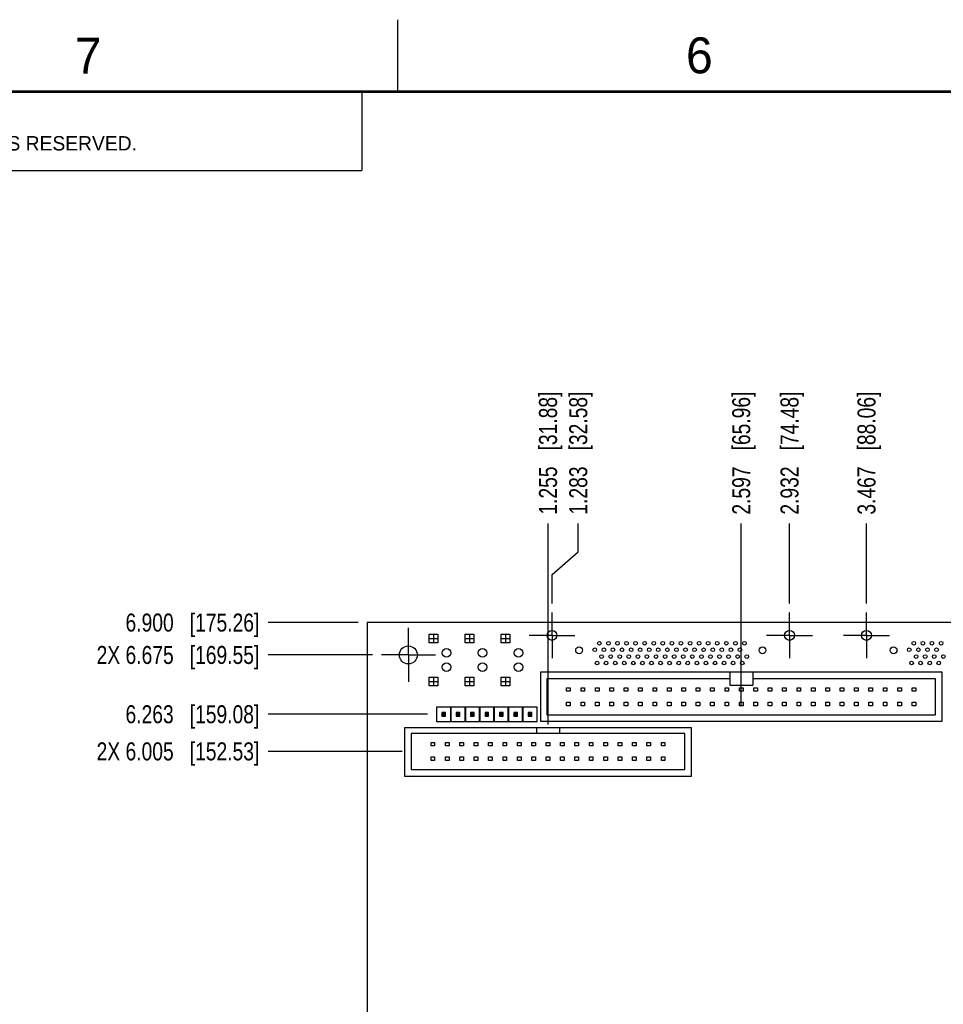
# Model space of a CAD drawing. Header units: inches. Extents: x 0 to 34, y 0 to 22.
# Tile 7 of 20: x 5.9 to 12.3, y 15.2 to 22. Entities that reach past the tile are written whole.
import ezdxf

# ---------------------------------------------------------------- set-up
doc = ezdxf.new("R2010")
doc.units = ezdxf.units.IN
doc.header["$LTSCALE"] = 1.87
doc.header["$MEASUREMENT"] = 0
doc.linetypes.add('CENTER', pattern=[0.6, 0.375, -0.075, 0.075, -0.075])
doc.layers.get('0').update_dxf_attribs({"linetype": 'CONTINUOUS'})
for name, color, linetype in [('02___PRT_ALL_AXES', 7, 'CONTINUOUS'), ('03___PRT_ALL_CURVES', 7, 'CONTINUOUS'), ('DIMENSIONS', 7, 'CONTINUOUS')]:
    doc.layers.add(name, color=color, linetype=linetype)
doc.styles.get("Standard").update_dxf_attribs({"font": 'txt', "width": 0.8})
doc.styles.add('TEXTSTYLE_2', font='txt')
doc.dimstyles.new('DIMSTYLE_2', dxfattribs={"dimtxt": 0.125, "dimasz": 0.18, "dimexe": 0.18, "dimexo": 0.0625, "dimgap": 0.09, "dimtad": 0, "dimtih": 1, "dimtoh": 1, "dimdec": 3, "dimzin": 4, "dimdsep": 46, "dimtxsty": 'STANDARD', "dimblk": '_FILLED', "dimblk1": '_FILLED', "dimblk2": '_FILLED', "dimcen": 0.09, "dimadec": 0, "dimazin": 0, "dimtp": 0.001, "dimtm": 0.001, "dimtfac": 1, "dimtdec": 3, "dimtofl": 0, "dimtmove": 0, "dimatfit": 3, "dimldrblk": '_FILLED', "dimfxl": 1, "dimtolj": 1, "dimtzin": 4, "dimarcsym": 0})

# ---------------------------------------------------------------- blocks, each defined once
blk = doc.blocks.new('*D22')
at = {"layer": 'DIMENSIONS', "color": 2, "linetype": 'CONTINUOUS'}
blk.add_line((8.5304, 16.9159), (7.6004, 16.9159), dxfattribs=at)
at = {"layer": 'DIMENSIONS', "color": 2, "linetype": 'CONTINUOUS', "insert": (7.5379, 16.9784), "char_height": 0.125, "width": 1.725, "attachment_point": 3, "line_spacing_factor": 0.9}
blk.add_mtext('2X 6.005{\\Ftxt.shx;\\W1.000000;\\H0.125000; }[152.53]', dxfattribs=at)
blk = doc.blocks.new('_FILLED')
at = {"color": 0, "linetype": 'BYBLOCK'}
blk.add_solid([(0, 0), (-1, 0.174), (-1, -0.174)], dxfattribs=at)
blk = doc.blocks.new('*D23')
at = {"layer": 'DIMENSIONS', "color": 2, "linetype": 'CONTINUOUS'}
blk.add_line((8.7064, 17.1739), (7.6004, 17.1739), dxfattribs=at)
at = {"layer": 'DIMENSIONS', "color": 2, "linetype": 'CONTINUOUS', "insert": (7.5379, 17.2364), "char_height": 0.125, "width": 1.425, "attachment_point": 3, "line_spacing_factor": 0.9}
blk.add_mtext('6.263{\\Ftxt.shx;\\W1.000000;\\H0.125000; }[159.08]', dxfattribs=at)
blk = doc.blocks.new('*D24')
at = {"layer": 'DIMENSIONS', "color": 2, "linetype": 'CONTINUOUS'}
blk.add_line((14.4052, 17.2959), (15.3754, 17.2959), dxfattribs=at)
at = {"layer": 'DIMENSIONS', "color": 2, "linetype": 'CONTINUOUS', "insert": (15.4379, 17.3584), "char_height": 0.125, "width": 1.725, "attachment_point": 1, "line_spacing_factor": 0.9}
blk.add_mtext('2X 6.385{\\Ftxt.shx;\\W1.000000;\\H0.125000; }[162.18]', dxfattribs=at)
blk = doc.blocks.new('*D25')
at = {"layer": 'DIMENSIONS', "color": 2, "linetype": 'CONTINUOUS'}
blk.add_line((8.3229, 17.5859), (7.6004, 17.5859), dxfattribs=at)
at = {"layer": 'DIMENSIONS', "color": 2, "linetype": 'CONTINUOUS', "insert": (7.5379, 17.6484), "char_height": 0.125, "width": 1.725, "attachment_point": 3, "line_spacing_factor": 0.9}
blk.add_mtext('2X 6.675{\\Ftxt.shx;\\W1.000000;\\H0.125000; }[169.55]', dxfattribs=at)
blk = doc.blocks.new('*D26')
at = {"layer": 'DIMENSIONS', "color": 2, "linetype": 'CONTINUOUS'}
blk.add_line((13.684, 17.7219), (15.3754, 17.7219), dxfattribs=at)
at = {"layer": 'DIMENSIONS', "color": 2, "linetype": 'CONTINUOUS', "insert": (15.4379, 17.7844), "char_height": 0.125, "width": 1.425, "attachment_point": 1, "line_spacing_factor": 0.9}
blk.add_mtext('4X 6.811{\\Ftxt.shx;\\W1.000000;\\H0.125000; }[173]', dxfattribs=at)
blk = doc.blocks.new('*D27')
at = {"layer": 'DIMENSIONS', "color": 2, "linetype": 'CONTINUOUS'}
blk.add_line((8.2254, 17.8109), (7.6004, 17.8109), dxfattribs=at)
at = {"layer": 'DIMENSIONS', "color": 2, "linetype": 'CONTINUOUS', "insert": (7.5379, 17.8734), "char_height": 0.125, "width": 1.425, "attachment_point": 3, "line_spacing_factor": 0.9}
blk.add_mtext('6.900{\\Ftxt.shx;\\W1.000000;\\H0.125000; }[175.26]', dxfattribs=at)
blk = doc.blocks.new('*D41')
at = {"layer": 'DIMENSIONS', "color": 2, "linetype": 'CONTINUOUS'}
for p, q in [((13.5243, 18.2931), (13.5243, 18.4984)), ((13.4046, 18.1639), (13.5243, 18.2931)), ((13.4046, 17.9439), (13.4046, 18.1639))]:
    blk.add_line(p, q, dxfattribs=at)
at = {"layer": 'DIMENSIONS', "color": 2, "linetype": 'CONTINUOUS', "insert": (13.4618, 18.5609), "char_height": 0.125, "width": 1.425, "attachment_point": 1, "rotation": 90, "line_spacing_factor": 0.9}
blk.add_mtext('5.117{\\Ftxt.shx;\\W1.000000;\\H0.125000; }[129.96]', dxfattribs=at)
blk = doc.blocks.new('*D42')
at = {"layer": 'DIMENSIONS', "color": 2, "linetype": 'CONTINUOUS'}
blk.add_line((11.755, 17.9439), (11.755, 18.4984), dxfattribs=at)
at = {"layer": 'DIMENSIONS', "color": 2, "linetype": 'CONTINUOUS', "insert": (11.6925, 18.5609), "char_height": 0.125, "width": 1.325, "attachment_point": 1, "rotation": 90, "line_spacing_factor": 0.9}
blk.add_mtext('3.467{\\Ftxt.shx;\\W1.000000;\\H0.125000; }[88.06]', dxfattribs=at)
blk = doc.blocks.new('*D43')
at = {"layer": 'DIMENSIONS', "color": 2, "linetype": 'CONTINUOUS'}
blk.add_line((11.2204, 17.9439), (11.2204, 18.4984), dxfattribs=at)
at = {"layer": 'DIMENSIONS', "color": 2, "linetype": 'CONTINUOUS', "insert": (11.1579, 18.5609), "char_height": 0.125, "width": 1.325, "attachment_point": 1, "rotation": 90, "line_spacing_factor": 0.9}
blk.add_mtext('2.932{\\Ftxt.shx;\\W1.000000;\\H0.125000; }[74.48]', dxfattribs=at)
blk = doc.blocks.new('*D44')
at = {"layer": 'DIMENSIONS', "color": 2, "linetype": 'CONTINUOUS'}
blk.add_line((13.3259, 17.1034), (13.3259, 18.4984), dxfattribs=at)
at = {"layer": 'DIMENSIONS', "color": 2, "linetype": 'CONTINUOUS', "insert": (13.2634, 18.5609), "char_height": 0.125, "width": 1.425, "attachment_point": 1, "rotation": 90, "line_spacing_factor": 0.9}
blk.add_mtext('5.038{\\Ftxt.shx;\\W1.000000;\\H0.125000; }[127.97]', dxfattribs=at)
blk = doc.blocks.new('*D45')
at = {"layer": 'DIMENSIONS', "color": 2, "linetype": 'CONTINUOUS'}
blk.add_line((9.5429, 17.1034), (9.5429, 18.4984), dxfattribs=at)
at = {"layer": 'DIMENSIONS', "color": 2, "linetype": 'CONTINUOUS', "insert": (9.4804, 18.5609), "char_height": 0.125, "width": 1.325, "attachment_point": 1, "rotation": 90, "line_spacing_factor": 0.9}
blk.add_mtext('1.255{\\Ftxt.shx;\\W1.000000;\\H0.125000; }[31.88]', dxfattribs=at)
blk = doc.blocks.new('*D46')
at = {"layer": 'DIMENSIONS', "color": 2, "linetype": 'CONTINUOUS'}
blk.add_line((10.8849, 17.2334), (10.8849, 18.4984), dxfattribs=at)
at = {"layer": 'DIMENSIONS', "color": 2, "linetype": 'CONTINUOUS', "insert": (10.8224, 18.5609), "char_height": 0.125, "width": 1.325, "attachment_point": 1, "rotation": 90, "line_spacing_factor": 0.9}
blk.add_mtext('2.597{\\Ftxt.shx;\\W1.000000;\\H0.125000; }[65.96]', dxfattribs=at)
blk = doc.blocks.new('*D47')
at = {"layer": 'DIMENSIONS', "color": 2, "linetype": 'CONTINUOUS'}
for p, q in [((9.753, 18.3029), (9.753, 18.4984)), ((9.5707, 18.1458), (9.753, 18.3029)), ((9.5707, 17.9439), (9.5707, 18.1458))]:
    blk.add_line(p, q, dxfattribs=at)
at = {"layer": 'DIMENSIONS', "color": 2, "linetype": 'CONTINUOUS', "insert": (9.6905, 18.5609), "char_height": 0.125, "width": 1.325, "attachment_point": 1, "rotation": 90, "line_spacing_factor": 0.9}
blk.add_mtext('1.283{\\Ftxt.shx;\\W1.000000;\\H0.125000; }[32.58]', dxfattribs=at)

msp = doc.modelspace()

# ---------------------------------------------------------------- linework, layer by layer
at = {"color": 2, "linetype": 'CONTINUOUS'}
for p, q in [((8.5, 21.5), (8.5, 22)), ((0.5, 21.5), (8.25, 21.5)), ((8.25, 21.5), (8.25, 20.9531)), ((0.5, 20.9531), (8.25, 20.9531))]:
    msp.add_line(p, q, dxfattribs=at)
at = {"color": 7, "linetype": 'CONTINUOUS'}
for p, q in [((8.2879, 17.8109), (8.2879, 10.9109)), ((14.6879, 17.8109), (8.2879, 17.8109)), ((9.4899, 17.4659), (9.4899, 17.1259)), ((12.2799, 17.4659), (9.4899, 17.4659)), ((10.8049, 17.4659), (10.8049, 17.3759)), ((10.9649, 17.4659), (10.9649, 17.3759)), ((12.2799, 17.1259), (12.2799, 17.4659)), ((9.5349, 17.4209), (9.5349, 17.1709)), ((10.8049, 17.4209), (9.5349, 17.4209)), ((12.2349, 17.4209), (10.9649, 17.4209)), ((12.2349, 17.1709), (12.2349, 17.4209)), ((9.6724, 17.3334), (9.6724, 17.3584)), ((9.6724, 17.3584), (9.6974, 17.3584)), ((9.6974, 17.3334), (9.6724, 17.3334)), ((9.6974, 17.3584), (9.6974, 17.3334)), ((9.7724, 17.3334), (9.7724, 17.3584)), ((9.7724, 17.3584), (9.7974, 17.3584)), ((9.7974, 17.3334), (9.7724, 17.3334)), ((9.7974, 17.3584), (9.7974, 17.3334)), ((9.8724, 17.3334), (9.8724, 17.3584)), ((9.8724, 17.3584), (9.8974, 17.3584)), ((9.8974, 17.3334), (9.8724, 17.3334)), ((9.8974, 17.3584), (9.8974, 17.3334)), ((9.9724, 17.3334), (9.9724, 17.3584)), ((9.9724, 17.3584), (9.9974, 17.3584)), ((9.9974, 17.3334), (9.9724, 17.3334)), ((9.9974, 17.3584), (9.9974, 17.3334)), ((10.0724, 17.3334), (10.0724, 17.3584)), ((10.0724, 17.3584), (10.0974, 17.3584)), ((10.0974, 17.3334), (10.0724, 17.3334)), ((10.0974, 17.3584), (10.0974, 17.3334)), ((10.1724, 17.3334), (10.1724, 17.3584)), ((10.1724, 17.3584), (10.1974, 17.3584)), ((10.1974, 17.3334), (10.1724, 17.3334)), ((10.1974, 17.3584), (10.1974, 17.3334)), ((10.2724, 17.3334), (10.2724, 17.3584)), ((10.2724, 17.3584), (10.2974, 17.3584)), ((10.2974, 17.3334), (10.2724, 17.3334)), ((10.2974, 17.3584), (10.2974, 17.3334)), ((10.3724, 17.3334), (10.3724, 17.3584)), ((10.3724, 17.3584), (10.3974, 17.3584)), ((10.3974, 17.3334), (10.3724, 17.3334)), ((10.3974, 17.3584), (10.3974, 17.3334)), ((10.4724, 17.3334), (10.4724, 17.3584)), ((10.4724, 17.3584), (10.4974, 17.3584)), ((10.4974, 17.3334), (10.4724, 17.3334)), ((10.4974, 17.3584), (10.4974, 17.3334)), ((10.5724, 17.3334), (10.5724, 17.3584)), ((10.5724, 17.3584), (10.5974, 17.3584)), ((10.5974, 17.3334), (10.5724, 17.3334)), ((10.5974, 17.3584), (10.5974, 17.3334)), ((10.6724, 17.3334), (10.6724, 17.3584)), ((10.6724, 17.3584), (10.6974, 17.3584)), ((10.6974, 17.3334), (10.6724, 17.3334)), ((10.6974, 17.3584), (10.6974, 17.3334)), ((10.7724, 17.3334), (10.7724, 17.3584)), ((10.7724, 17.3584), (10.7974, 17.3584)), ((10.7974, 17.3334), (10.7724, 17.3334)), ((10.7974, 17.3584), (10.7974, 17.3334)), ((10.8049, 17.3759), (10.9649, 17.3759)), ((10.8724, 17.3334), (10.8724, 17.3584)), ((10.8724, 17.3584), (10.8974, 17.3584)), ((10.8974, 17.3334), (10.8724, 17.3334)), ((10.8974, 17.3584), (10.8974, 17.3334)), ((10.9724, 17.3334), (10.9724, 17.3584)), ((10.9724, 17.3584), (10.9974, 17.3584)), ((10.9974, 17.3334), (10.9724, 17.3334)), ((10.9974, 17.3584), (10.9974, 17.3334)), ((11.0724, 17.3334), (11.0724, 17.3584)), ((11.0724, 17.3584), (11.0974, 17.3584)), ((11.0974, 17.3334), (11.0724, 17.3334)), ((11.0974, 17.3584), (11.0974, 17.3334)), ((11.1724, 17.3334), (11.1724, 17.3584)), ((11.1724, 17.3584), (11.1974, 17.3584)), ((11.1974, 17.3334), (11.1724, 17.3334)), ((11.1974, 17.3584), (11.1974, 17.3334)), ((11.2724, 17.3334), (11.2724, 17.3584)), ((11.2724, 17.3584), (11.2974, 17.3584)), ((11.2974, 17.3334), (11.2724, 17.3334)), ((11.2974, 17.3584), (11.2974, 17.3334)), ((11.3724, 17.3334), (11.3724, 17.3584)), ((11.3724, 17.3584), (11.3974, 17.3584)), ((11.3974, 17.3334), (11.3724, 17.3334)), ((11.3974, 17.3584), (11.3974, 17.3334)), ((11.4724, 17.3334), (11.4724, 17.3584)), ((11.4724, 17.3584), (11.4974, 17.3584)), ((11.4974, 17.3334), (11.4724, 17.3334)), ((11.4974, 17.3584), (11.4974, 17.3334)), ((11.5724, 17.3334), (11.5724, 17.3584)), ((11.5724, 17.3584), (11.5974, 17.3584)), ((11.5974, 17.3334), (11.5724, 17.3334)), ((11.5974, 17.3584), (11.5974, 17.3334)), ((11.6724, 17.3334), (11.6724, 17.3584)), ((11.6724, 17.3584), (11.6974, 17.3584)), ((11.6974, 17.3334), (11.6724, 17.3334)), ((11.6974, 17.3584), (11.6974, 17.3334)), ((11.7724, 17.3334), (11.7724, 17.3584)), ((11.7724, 17.3584), (11.7974, 17.3584)), ((11.7974, 17.3334), (11.7724, 17.3334)), ((11.7974, 17.3584), (11.7974, 17.3334)), ((11.8724, 17.3334), (11.8724, 17.3584)), ((11.8724, 17.3584), (11.8974, 17.3584)), ((11.8974, 17.3334), (11.8724, 17.3334)), ((11.8974, 17.3584), (11.8974, 17.3334)), ((11.9724, 17.3334), (11.9724, 17.3584)), ((11.9724, 17.3584), (11.9974, 17.3584)), ((11.9974, 17.3334), (11.9724, 17.3334)), ((11.9974, 17.3584), (11.9974, 17.3334)), ((12.0724, 17.3334), (12.0724, 17.3584)), ((12.0724, 17.3584), (12.0974, 17.3584)), ((12.0974, 17.3334), (12.0724, 17.3334)), ((12.0974, 17.3584), (12.0974, 17.3334)), ((9.6724, 17.2334), (9.6724, 17.2584)), ((9.6724, 17.2584), (9.6974, 17.2584)), ((9.6974, 17.2584), (9.6974, 17.2334)), ((9.7724, 17.2334), (9.7724, 17.2584)), ((9.7724, 17.2584), (9.7974, 17.2584)), ((9.7974, 17.2584), (9.7974, 17.2334)), ((9.8724, 17.2334), (9.8724, 17.2584)), ((9.8724, 17.2584), (9.8974, 17.2584)), ((9.8974, 17.2584), (9.8974, 17.2334)), ((9.9724, 17.2334), (9.9724, 17.2584)), ((9.9724, 17.2584), (9.9974, 17.2584)), ((9.9974, 17.2584), (9.9974, 17.2334)), ((10.0724, 17.2334), (10.0724, 17.2584)), ((10.0724, 17.2584), (10.0974, 17.2584)), ((10.0974, 17.2584), (10.0974, 17.2334)), ((10.1724, 17.2334), (10.1724, 17.2584)), ((10.1724, 17.2584), (10.1974, 17.2584)), ((10.1974, 17.2584), (10.1974, 17.2334)), ((10.2724, 17.2334), (10.2724, 17.2584)), ((10.2724, 17.2584), (10.2974, 17.2584)), ((10.2974, 17.2584), (10.2974, 17.2334)), ((10.3724, 17.2334), (10.3724, 17.2584)), ((10.3724, 17.2584), (10.3974, 17.2584)), ((10.3974, 17.2584), (10.3974, 17.2334)), ((10.4724, 17.2334), (10.4724, 17.2584)), ((10.4724, 17.2584), (10.4974, 17.2584)), ((10.4974, 17.2584), (10.4974, 17.2334)), ((10.5724, 17.2334), (10.5724, 17.2584)), ((10.5724, 17.2584), (10.5974, 17.2584)), ((10.5974, 17.2584), (10.5974, 17.2334)), ((10.6724, 17.2334), (10.6724, 17.2584)), ((10.6724, 17.2584), (10.6974, 17.2584)), ((10.6974, 17.2584), (10.6974, 17.2334)), ((10.7724, 17.2334), (10.7724, 17.2584)), ((10.7724, 17.2584), (10.7974, 17.2584)), ((10.7974, 17.2584), (10.7974, 17.2334)), ((10.8724, 17.2334), (10.8724, 17.2584)), ((10.8724, 17.2584), (10.8974, 17.2584)), ((10.8974, 17.2584), (10.8974, 17.2334)), ((10.9724, 17.2334), (10.9724, 17.2584)), ((10.9724, 17.2584), (10.9974, 17.2584)), ((10.9974, 17.2584), (10.9974, 17.2334)), ((11.0724, 17.2334), (11.0724, 17.2584)), ((11.0724, 17.2584), (11.0974, 17.2584)), ((11.0974, 17.2584), (11.0974, 17.2334)), ((11.1724, 17.2334), (11.1724, 17.2584)), ((11.1724, 17.2584), (11.1974, 17.2584)), ((11.1974, 17.2584), (11.1974, 17.2334)), ((11.2724, 17.2334), (11.2724, 17.2584)), ((11.2724, 17.2584), (11.2974, 17.2584)), ((11.2974, 17.2584), (11.2974, 17.2334)), ((11.3724, 17.2334), (11.3724, 17.2584)), ((11.3724, 17.2584), (11.3974, 17.2584)), ((11.3974, 17.2584), (11.3974, 17.2334)), ((11.4724, 17.2334), (11.4724, 17.2584)), ((11.4724, 17.2584), (11.4974, 17.2584)), ((11.4974, 17.2584), (11.4974, 17.2334)), ((11.5724, 17.2334), (11.5724, 17.2584)), ((11.5724, 17.2584), (11.5974, 17.2584)), ((11.5974, 17.2584), (11.5974, 17.2334)), ((11.6724, 17.2334), (11.6724, 17.2584)), ((11.6724, 17.2584), (11.6974, 17.2584)), ((11.6974, 17.2584), (11.6974, 17.2334)), ((11.7724, 17.2334), (11.7724, 17.2584)), ((11.7724, 17.2584), (11.7974, 17.2584)), ((11.7974, 17.2584), (11.7974, 17.2334)), ((11.8724, 17.2334), (11.8724, 17.2584)), ((11.8724, 17.2584), (11.8974, 17.2584)), ((11.8974, 17.2584), (11.8974, 17.2334)), ((11.9724, 17.2334), (11.9724, 17.2584)), ((11.9724, 17.2584), (11.9974, 17.2584)), ((11.9974, 17.2584), (11.9974, 17.2334)), ((12.0724, 17.2334), (12.0724, 17.2584)), ((12.0724, 17.2584), (12.0974, 17.2584)), ((12.0974, 17.2584), (12.0974, 17.2334)), ((8.7689, 17.2239), (8.7689, 17.1239)), ((8.8669, 17.2239), (8.7689, 17.2239)), ((8.8054, 17.1864), (8.8054, 17.1614)), ((8.8054, 17.1864), (8.8134, 17.1784)), ((8.8304, 17.1864), (8.8054, 17.1864)), ((8.8134, 17.1784), (8.8134, 17.1694)), ((8.8224, 17.1784), (8.8134, 17.1784)), ((8.8304, 17.1864), (8.8224, 17.1784)), ((8.8224, 17.1694), (8.8224, 17.1784)), ((8.8304, 17.1614), (8.8304, 17.1864)), ((8.8669, 17.1239), (8.8669, 17.2239)), ((8.8689, 17.2239), (8.8689, 17.1239)), ((8.9669, 17.2239), (8.8689, 17.2239)), ((8.9054, 17.1864), (8.9054, 17.1614)), ((8.9054, 17.1864), (8.9134, 17.1784)), ((8.9304, 17.1864), (8.9054, 17.1864)), ((8.9134, 17.1784), (8.9134, 17.1694)), ((8.9224, 17.1784), (8.9134, 17.1784)), ((8.9304, 17.1864), (8.9224, 17.1784)), ((8.9224, 17.1694), (8.9224, 17.1784)), ((8.9304, 17.1614), (8.9304, 17.1864)), ((8.9669, 17.1239), (8.9669, 17.2239)), ((8.9689, 17.2239), (8.9689, 17.1239)), ((9.0669, 17.2239), (8.9689, 17.2239)), ((9.0054, 17.1864), (9.0054, 17.1614)), ((9.0054, 17.1864), (9.0134, 17.1784)), ((9.0304, 17.1864), (9.0054, 17.1864)), ((9.0134, 17.1784), (9.0134, 17.1694)), ((9.0224, 17.1784), (9.0134, 17.1784)), ((9.0304, 17.1864), (9.0224, 17.1784)), ((9.0224, 17.1694), (9.0224, 17.1784)), ((9.0304, 17.1614), (9.0304, 17.1864)), ((9.0669, 17.1239), (9.0669, 17.2239)), ((9.0689, 17.2239), (9.0689, 17.1239)), ((9.1669, 17.2239), (9.0689, 17.2239)), ((9.1054, 17.1864), (9.1054, 17.1614)), ((9.1054, 17.1864), (9.1134, 17.1784)), ((9.1304, 17.1864), (9.1054, 17.1864)), ((9.1134, 17.1784), (9.1134, 17.1694)), ((9.1224, 17.1784), (9.1134, 17.1784)), ((9.1304, 17.1864), (9.1224, 17.1784)), ((9.1224, 17.1694), (9.1224, 17.1784)), ((9.1304, 17.1614), (9.1304, 17.1864)), ((9.1669, 17.1239), (9.1669, 17.2239)), ((9.1689, 17.2239), (9.1689, 17.1239)), ((9.2669, 17.2239), (9.1689, 17.2239)), ((9.2054, 17.1864), (9.2054, 17.1614)), ((9.2054, 17.1864), (9.2134, 17.1784)), ((9.2304, 17.1864), (9.2054, 17.1864)), ((9.2134, 17.1784), (9.2134, 17.1694)), ((9.2224, 17.1784), (9.2134, 17.1784)), ((9.2304, 17.1864), (9.2224, 17.1784)), ((9.2224, 17.1694), (9.2224, 17.1784)), ((9.2304, 17.1614), (9.2304, 17.1864)), ((9.2669, 17.1239), (9.2669, 17.2239)), ((9.2689, 17.2239), (9.2689, 17.1239)), ((9.3669, 17.2239), (9.2689, 17.2239)), ((9.3054, 17.1864), (9.3054, 17.1614)), ((9.3054, 17.1864), (9.3134, 17.1784)), ((9.3304, 17.1864), (9.3054, 17.1864)), ((9.3134, 17.1784), (9.3134, 17.1694)), ((9.3224, 17.1784), (9.3134, 17.1784)), ((9.3304, 17.1864), (9.3224, 17.1784)), ((9.3224, 17.1694), (9.3224, 17.1784)), ((9.3304, 17.1614), (9.3304, 17.1864)), ((9.3669, 17.1239), (9.3669, 17.2239)), ((9.3689, 17.2239), (9.3689, 17.1239)), ((9.4669, 17.2239), (9.3689, 17.2239)), ((9.4054, 17.1864), (9.4054, 17.1614)), ((9.4054, 17.1864), (9.4134, 17.1784)), ((9.4304, 17.1864), (9.4054, 17.1864)), ((9.4134, 17.1784), (9.4134, 17.1694)), ((9.4224, 17.1784), (9.4134, 17.1784)), ((9.4304, 17.1864), (9.4224, 17.1784)), ((9.4224, 17.1694), (9.4224, 17.1784)), ((9.4304, 17.1614), (9.4304, 17.1864)), ((9.4669, 17.1239), (9.4669, 17.2239)), ((9.6974, 17.2334), (9.6724, 17.2334)), ((9.7974, 17.2334), (9.7724, 17.2334)), ((9.8974, 17.2334), (9.8724, 17.2334)), ((9.9974, 17.2334), (9.9724, 17.2334)), ((10.0974, 17.2334), (10.0724, 17.2334)), ((10.1974, 17.2334), (10.1724, 17.2334)), ((10.2974, 17.2334), (10.2724, 17.2334)), ((10.3974, 17.2334), (10.3724, 17.2334)), ((10.4974, 17.2334), (10.4724, 17.2334)), ((10.5974, 17.2334), (10.5724, 17.2334)), ((10.6974, 17.2334), (10.6724, 17.2334)), ((10.7974, 17.2334), (10.7724, 17.2334)), ((10.8974, 17.2334), (10.8724, 17.2334)), ((10.9974, 17.2334), (10.9724, 17.2334)), ((11.0974, 17.2334), (11.0724, 17.2334)), ((11.1974, 17.2334), (11.1724, 17.2334)), ((11.2974, 17.2334), (11.2724, 17.2334)), ((11.3974, 17.2334), (11.3724, 17.2334)), ((11.4974, 17.2334), (11.4724, 17.2334)), ((11.5974, 17.2334), (11.5724, 17.2334)), ((11.6974, 17.2334), (11.6724, 17.2334)), ((11.7974, 17.2334), (11.7724, 17.2334)), ((11.8974, 17.2334), (11.8724, 17.2334)), ((11.9974, 17.2334), (11.9724, 17.2334)), ((12.0974, 17.2334), (12.0724, 17.2334)), ((8.7689, 17.1239), (8.8669, 17.1239)), ((8.8054, 17.1614), (8.8134, 17.1694)), ((8.8054, 17.1614), (8.8304, 17.1614)), ((8.8134, 17.1694), (8.8224, 17.1694)), ((8.8304, 17.1614), (8.8224, 17.1694)), ((8.8689, 17.1239), (8.9669, 17.1239)), ((8.9054, 17.1614), (8.9134, 17.1694)), ((8.9054, 17.1614), (8.9304, 17.1614)), ((8.9134, 17.1694), (8.9224, 17.1694)), ((8.9304, 17.1614), (8.9224, 17.1694)), ((8.9689, 17.1239), (9.0669, 17.1239)), ((9.0054, 17.1614), (9.0134, 17.1694)), ((9.0054, 17.1614), (9.0304, 17.1614)), ((9.0134, 17.1694), (9.0224, 17.1694)), ((9.0304, 17.1614), (9.0224, 17.1694)), ((9.0689, 17.1239), (9.1669, 17.1239)), ((9.1054, 17.1614), (9.1134, 17.1694)), ((9.1054, 17.1614), (9.1304, 17.1614)), ((9.1134, 17.1694), (9.1224, 17.1694)), ((9.1304, 17.1614), (9.1224, 17.1694)), ((9.1689, 17.1239), (9.2669, 17.1239)), ((9.2054, 17.1614), (9.2134, 17.1694)), ((9.2054, 17.1614), (9.2304, 17.1614)), ((9.2134, 17.1694), (9.2224, 17.1694)), ((9.2304, 17.1614), (9.2224, 17.1694)), ((9.2689, 17.1239), (9.3669, 17.1239)), ((9.3054, 17.1614), (9.3134, 17.1694)), ((9.3054, 17.1614), (9.3304, 17.1614)), ((9.3134, 17.1694), (9.3224, 17.1694)), ((9.3304, 17.1614), (9.3224, 17.1694)), ((9.3689, 17.1239), (9.4669, 17.1239)), ((9.4054, 17.1614), (9.4134, 17.1694)), ((9.4054, 17.1614), (9.4304, 17.1614)), ((9.4134, 17.1694), (9.4224, 17.1694)), ((9.4304, 17.1614), (9.4224, 17.1694)), ((9.4899, 17.1259), (12.2799, 17.1259)), ((9.5349, 17.1709), (12.2349, 17.1709)), ((8.5479, 16.7409), (8.5479, 17.0809)), ((8.5479, 17.0809), (10.5379, 17.0809)), ((8.5929, 17.0409), (8.5929, 16.7909)), ((10.4929, 17.0409), (8.5929, 17.0409)), ((9.4629, 17.0809), (9.4629, 17.0409)), ((9.6229, 17.0809), (9.6229, 17.0409)), ((10.4929, 16.7909), (10.4929, 17.0409)), ((10.5379, 17.0809), (10.5379, 16.7409)), ((8.7304, 16.9534), (8.7304, 16.9784)), ((8.7304, 16.9784), (8.7554, 16.9784)), ((8.7554, 16.9784), (8.7554, 16.9534)), ((8.8304, 16.9534), (8.8304, 16.9784)), ((8.8304, 16.9784), (8.8554, 16.9784)), ((8.8554, 16.9784), (8.8554, 16.9534)), ((8.9304, 16.9534), (8.9304, 16.9784)), ((8.9304, 16.9784), (8.9554, 16.9784)), ((8.9554, 16.9784), (8.9554, 16.9534)), ((9.0304, 16.9534), (9.0304, 16.9784)), ((9.0304, 16.9784), (9.0554, 16.9784)), ((9.0554, 16.9784), (9.0554, 16.9534)), ((9.1304, 16.9534), (9.1304, 16.9784)), ((9.1304, 16.9784), (9.1554, 16.9784)), ((9.1554, 16.9784), (9.1554, 16.9534)), ((9.2304, 16.9534), (9.2304, 16.9784)), ((9.2304, 16.9784), (9.2554, 16.9784)), ((9.2554, 16.9784), (9.2554, 16.9534)), ((9.3304, 16.9534), (9.3304, 16.9784)), ((9.3304, 16.9784), (9.3554, 16.9784)), ((9.3554, 16.9784), (9.3554, 16.9534)), ((9.4304, 16.9534), (9.4304, 16.9784)), ((9.4304, 16.9784), (9.4554, 16.9784)), ((9.4554, 16.9784), (9.4554, 16.9534)), ((9.5304, 16.9534), (9.5304, 16.9784)), ((9.5304, 16.9784), (9.5554, 16.9784)), ((9.5554, 16.9784), (9.5554, 16.9534)), ((9.6304, 16.9534), (9.6304, 16.9784)), ((9.6304, 16.9784), (9.6554, 16.9784)), ((9.6554, 16.9784), (9.6554, 16.9534)), ((9.7304, 16.9534), (9.7304, 16.9784)), ((9.7304, 16.9784), (9.7554, 16.9784)), ((9.7554, 16.9784), (9.7554, 16.9534)), ((9.8304, 16.9534), (9.8304, 16.9784)), ((9.8304, 16.9784), (9.8554, 16.9784)), ((9.8554, 16.9784), (9.8554, 16.9534)), ((9.9304, 16.9534), (9.9304, 16.9784)), ((9.9304, 16.9784), (9.9554, 16.9784)), ((9.9554, 16.9784), (9.9554, 16.9534)), ((10.0304, 16.9534), (10.0304, 16.9784)), ((10.0304, 16.9784), (10.0554, 16.9784)), ((10.0554, 16.9784), (10.0554, 16.9534)), ((10.1304, 16.9534), (10.1304, 16.9784)), ((10.1304, 16.9784), (10.1554, 16.9784)), ((10.1554, 16.9784), (10.1554, 16.9534)), ((10.2304, 16.9534), (10.2304, 16.9784)), ((10.2304, 16.9784), (10.2554, 16.9784)), ((10.2554, 16.9784), (10.2554, 16.9534)), ((10.3304, 16.9534), (10.3304, 16.9784)), ((10.3304, 16.9784), (10.3554, 16.9784)), ((10.3554, 16.9784), (10.3554, 16.9534)), ((8.7554, 16.9534), (8.7304, 16.9534)), ((8.8554, 16.9534), (8.8304, 16.9534)), ((8.9554, 16.9534), (8.9304, 16.9534)), ((9.0554, 16.9534), (9.0304, 16.9534)), ((9.1554, 16.9534), (9.1304, 16.9534)), ((9.2554, 16.9534), (9.2304, 16.9534)), ((9.3554, 16.9534), (9.3304, 16.9534)), ((9.4554, 16.9534), (9.4304, 16.9534)), ((9.5554, 16.9534), (9.5304, 16.9534)), ((9.6554, 16.9534), (9.6304, 16.9534)), ((9.7554, 16.9534), (9.7304, 16.9534)), ((9.8554, 16.9534), (9.8304, 16.9534)), ((9.9554, 16.9534), (9.9304, 16.9534)), ((10.0554, 16.9534), (10.0304, 16.9534)), ((10.1554, 16.9534), (10.1304, 16.9534)), ((10.2554, 16.9534), (10.2304, 16.9534)), ((10.3554, 16.9534), (10.3304, 16.9534)), ((8.7304, 16.8534), (8.7304, 16.8784)), ((8.7304, 16.8784), (8.7554, 16.8784)), ((8.7554, 16.8534), (8.7304, 16.8534)), ((8.7554, 16.8784), (8.7554, 16.8534)), ((8.8304, 16.8534), (8.8304, 16.8784)), ((8.8304, 16.8784), (8.8554, 16.8784)), ((8.8554, 16.8534), (8.8304, 16.8534)), ((8.8554, 16.8784), (8.8554, 16.8534)), ((8.9304, 16.8534), (8.9304, 16.8784)), ((8.9304, 16.8784), (8.9554, 16.8784)), ((8.9554, 16.8534), (8.9304, 16.8534)), ((8.9554, 16.8784), (8.9554, 16.8534)), ((9.0304, 16.8534), (9.0304, 16.8784)), ((9.0304, 16.8784), (9.0554, 16.8784)), ((9.0554, 16.8534), (9.0304, 16.8534)), ((9.0554, 16.8784), (9.0554, 16.8534)), ((9.1304, 16.8534), (9.1304, 16.8784)), ((9.1304, 16.8784), (9.1554, 16.8784)), ((9.1554, 16.8534), (9.1304, 16.8534)), ((9.1554, 16.8784), (9.1554, 16.8534)), ((9.2304, 16.8534), (9.2304, 16.8784)), ((9.2304, 16.8784), (9.2554, 16.8784)), ((9.2554, 16.8534), (9.2304, 16.8534)), ((9.2554, 16.8784), (9.2554, 16.8534)), ((9.3304, 16.8534), (9.3304, 16.8784)), ((9.3304, 16.8784), (9.3554, 16.8784)), ((9.3554, 16.8534), (9.3304, 16.8534)), ((9.3554, 16.8784), (9.3554, 16.8534)), ((9.4304, 16.8534), (9.4304, 16.8784)), ((9.4304, 16.8784), (9.4554, 16.8784)), ((9.4554, 16.8534), (9.4304, 16.8534)), ((9.4554, 16.8784), (9.4554, 16.8534)), ((9.5304, 16.8534), (9.5304, 16.8784)), ((9.5304, 16.8784), (9.5554, 16.8784)), ((9.5554, 16.8534), (9.5304, 16.8534)), ((9.5554, 16.8784), (9.5554, 16.8534)), ((9.6304, 16.8534), (9.6304, 16.8784)), ((9.6304, 16.8784), (9.6554, 16.8784)), ((9.6554, 16.8534), (9.6304, 16.8534)), ((9.6554, 16.8784), (9.6554, 16.8534)), ((9.7304, 16.8534), (9.7304, 16.8784)), ((9.7304, 16.8784), (9.7554, 16.8784)), ((9.7554, 16.8534), (9.7304, 16.8534)), ((9.7554, 16.8784), (9.7554, 16.8534)), ((9.8304, 16.8534), (9.8304, 16.8784)), ((9.8304, 16.8784), (9.8554, 16.8784)), ((9.8554, 16.8534), (9.8304, 16.8534)), ((9.8554, 16.8784), (9.8554, 16.8534)), ((9.9304, 16.8534), (9.9304, 16.8784)), ((9.9304, 16.8784), (9.9554, 16.8784)), ((9.9554, 16.8534), (9.9304, 16.8534)), ((9.9554, 16.8784), (9.9554, 16.8534)), ((10.0304, 16.8534), (10.0304, 16.8784)), ((10.0304, 16.8784), (10.0554, 16.8784)), ((10.0554, 16.8534), (10.0304, 16.8534)), ((10.0554, 16.8784), (10.0554, 16.8534)), ((10.1304, 16.8534), (10.1304, 16.8784)), ((10.1304, 16.8784), (10.1554, 16.8784)), ((10.1554, 16.8534), (10.1304, 16.8534)), ((10.1554, 16.8784), (10.1554, 16.8534)), ((10.2304, 16.8534), (10.2304, 16.8784)), ((10.2304, 16.8784), (10.2554, 16.8784)), ((10.2554, 16.8534), (10.2304, 16.8534)), ((10.2554, 16.8784), (10.2554, 16.8534)), ((10.3304, 16.8534), (10.3304, 16.8784)), ((10.3304, 16.8784), (10.3554, 16.8784)), ((10.3554, 16.8534), (10.3304, 16.8534)), ((10.3554, 16.8784), (10.3554, 16.8534)), ((8.5929, 16.7909), (10.4929, 16.7909)), ((10.5379, 16.7409), (8.5479, 16.7409))]:
    msp.add_line(p, q, dxfattribs=at)
at = {"color": 7, "linetype": 'CONTINUOUS', "const_width": 0.02}
msp.add_lwpolyline([(33.5, 21.5), (0.5, 21.5)], dxfattribs=at)
at = {"layer": '02___PRT_ALL_AXES', "color": 7, "linetype": 'CENTER'}
for p, q in [((9.5707, 17.7219), (9.5707, 17.8814)), ((11.2204, 17.7219), (11.2204, 17.8814)), ((11.755, 17.7219), (11.755, 17.8814)), ((8.5729, 17.5859), (8.5729, 17.7734)), ((9.5707, 17.7219), (9.4113, 17.7219)), ((9.5707, 17.7219), (9.5707, 17.5625)), ((9.5707, 17.7219), (9.7302, 17.7219)), ((11.2204, 17.7219), (11.0609, 17.7219)), ((11.2204, 17.7219), (11.2204, 17.5625)), ((11.2204, 17.7219), (11.3798, 17.7219)), ((11.755, 17.7219), (11.5955, 17.7219)), ((11.755, 17.7219), (11.755, 17.5625)), ((11.755, 17.7219), (11.9144, 17.7219)), ((8.5729, 17.5859), (8.3854, 17.5859)), ((8.5729, 17.5859), (8.5729, 17.3984)), ((8.5729, 17.5859), (8.7604, 17.5859))]:
    msp.add_line(p, q, dxfattribs=at)
at = {"layer": '02___PRT_ALL_AXES', "color": 7, "linetype": 'CONTINUOUS'}
for centre, radius in [((9.5707, 17.7219), 0.0344), ((11.2204, 17.7219), 0.0344), ((11.755, 17.7219), 0.0344), ((9.8995, 17.6676), 0.0128), ((9.9625, 17.6676), 0.0128), ((10.0255, 17.6676), 0.0128), ((10.0885, 17.6676), 0.0128), ((10.1515, 17.6676), 0.0128), ((10.2144, 17.6676), 0.0128), ((10.2774, 17.6676), 0.0128), ((10.3404, 17.6676), 0.0128), ((10.4034, 17.6676), 0.0128), ((10.4664, 17.6676), 0.0128), ((10.5294, 17.6676), 0.0128), ((10.5924, 17.6676), 0.0128), ((10.6554, 17.6676), 0.0128), ((10.7184, 17.6676), 0.0128), ((10.7814, 17.6676), 0.0128), ((10.8444, 17.6676), 0.0128), ((10.9074, 17.6676), 0.0128), ((12.0837, 17.6676), 0.0128), ((12.1467, 17.6676), 0.0128), ((12.2097, 17.6676), 0.0128), ((12.2727, 17.6676), 0.0128), ((8.5729, 17.5859), 0.0625), ((8.8379, 17.6009), 0.0305), ((9.0879, 17.6009), 0.0305), ((9.3379, 17.6009), 0.0305), ((9.7589, 17.6184), 0.0236), ((9.868, 17.6223), 0.0128), ((9.9152, 17.5751), 0.0128), ((9.931, 17.6223), 0.0128), ((9.9782, 17.5751), 0.0128), ((9.994, 17.6223), 0.0128), ((10.0412, 17.5751), 0.0128), ((10.057, 17.6223), 0.0128), ((10.1042, 17.5751), 0.0128), ((10.12, 17.6223), 0.0128), ((10.1672, 17.5751), 0.0128), ((10.1829, 17.6223), 0.0128), ((10.2302, 17.5751), 0.0128), ((10.2459, 17.6223), 0.0128), ((10.2932, 17.5751), 0.0128), ((10.3089, 17.6223), 0.0128), ((10.3562, 17.5751), 0.0128), ((10.3719, 17.6223), 0.0128), ((10.4192, 17.5751), 0.0128), ((10.4349, 17.6223), 0.0128), ((10.4822, 17.5751), 0.0128), ((10.4979, 17.6223), 0.0128), ((10.5452, 17.5751), 0.0128), ((10.5609, 17.6223), 0.0128), ((10.6081, 17.5751), 0.0128), ((10.6239, 17.6223), 0.0128), ((10.6711, 17.5751), 0.0128), ((10.6869, 17.6223), 0.0128), ((10.7341, 17.5751), 0.0128), ((10.7499, 17.6223), 0.0128), ((10.7971, 17.5751), 0.0128), ((10.8129, 17.6223), 0.0128), ((10.8601, 17.5751), 0.0128), ((10.8759, 17.6223), 0.0128), ((10.9231, 17.5751), 0.0128), ((11.0326, 17.6184), 0.0236), ((11.9432, 17.6184), 0.0236), ((12.0522, 17.6223), 0.0128), ((12.0995, 17.5751), 0.0128), ((12.1152, 17.6223), 0.0128), ((12.1625, 17.5751), 0.0128), ((12.1782, 17.6223), 0.0128), ((12.2255, 17.5751), 0.0128), ((12.2412, 17.6223), 0.0128), ((12.2885, 17.5751), 0.0128), ((8.8379, 17.5009), 0.0305), ((9.0879, 17.5009), 0.0305), ((9.3379, 17.5009), 0.0305), ((9.8837, 17.5298), 0.0128), ((9.9467, 17.5298), 0.0128), ((10.0097, 17.5298), 0.0128), ((10.0727, 17.5298), 0.0128), ((10.1357, 17.5298), 0.0128), ((10.1987, 17.5298), 0.0128), ((10.2617, 17.5298), 0.0128), ((10.3247, 17.5298), 0.0128), ((10.3877, 17.5298), 0.0128), ((10.4507, 17.5298), 0.0128), ((10.5137, 17.5298), 0.0128), ((10.5767, 17.5298), 0.0128), ((10.6396, 17.5298), 0.0128), ((10.7026, 17.5298), 0.0128), ((10.7656, 17.5298), 0.0128), ((10.8286, 17.5298), 0.0128), ((10.8916, 17.5298), 0.0128), ((12.068, 17.5298), 0.0128), ((12.131, 17.5298), 0.0128), ((12.194, 17.5298), 0.0128), ((12.257, 17.5298), 0.0128)]:
    msp.add_circle(centre, radius, dxfattribs=at)
at = {"layer": '03___PRT_ALL_CURVES', "color": 4, "linetype": 'CONTINUOUS'}
for p, q in [((8.7179, 17.6709), (8.7179, 17.7309)), ((8.7179, 17.7309), (8.7779, 17.7309)), ((8.7479, 17.7309), (8.7479, 17.6709)), ((8.7779, 17.7309), (8.7779, 17.6709)), ((8.9679, 17.6709), (8.9679, 17.7309)), ((8.9679, 17.7309), (9.0279, 17.7309)), ((8.9979, 17.7309), (8.9979, 17.6709)), ((9.0279, 17.7309), (9.0279, 17.6709)), ((9.2179, 17.6709), (9.2179, 17.7309)), ((9.2179, 17.7309), (9.2779, 17.7309)), ((9.2479, 17.7309), (9.2479, 17.6709)), ((9.2779, 17.7309), (9.2779, 17.6709)), ((8.7179, 17.7009), (8.7779, 17.7009)), ((8.7779, 17.6709), (8.7179, 17.6709)), ((8.9679, 17.7009), (9.0279, 17.7009)), ((9.0279, 17.6709), (8.9679, 17.6709)), ((9.2179, 17.7009), (9.2779, 17.7009)), ((9.2779, 17.6709), (9.2179, 17.6709)), ((8.7179, 17.3709), (8.7179, 17.4309)), ((8.7179, 17.4309), (8.7779, 17.4309)), ((8.7179, 17.4009), (8.7779, 17.4009)), ((8.7479, 17.4309), (8.7479, 17.3709)), ((8.7779, 17.4309), (8.7779, 17.3709)), ((8.9679, 17.3709), (8.9679, 17.4309)), ((8.9679, 17.4309), (9.0279, 17.4309)), ((8.9679, 17.4009), (9.0279, 17.4009)), ((8.9979, 17.4309), (8.9979, 17.3709)), ((9.0279, 17.4309), (9.0279, 17.3709)), ((9.2179, 17.3709), (9.2179, 17.4309)), ((9.2179, 17.4309), (9.2779, 17.4309)), ((9.2179, 17.4009), (9.2779, 17.4009)), ((9.2479, 17.4309), (9.2479, 17.3709)), ((9.2779, 17.4309), (9.2779, 17.3709)), ((8.7779, 17.3709), (8.7179, 17.3709)), ((9.0279, 17.3709), (8.9679, 17.3709)), ((9.2779, 17.3709), (9.2179, 17.3709))]:
    msp.add_line(p, q, dxfattribs=at)

# ---------------------------------------------------------------- texts
at = {"color": 2, "linetype": 'CONTINUOUS', "attachment_point": 1, "line_spacing_factor": 0.9, "style": 'TEXTSTYLE_2'}
for s, insert, char_height, width in [('7', (6.2556, 21.8743), 0.25, 0.25), ('6', (10.5012, 21.8772), 0.25, 0.25), ('NATIONAL INSTRUMENTS CORPORATION AND ITS LICENSORS.  ALL RIGHTS RESERVED.', (0.9071, 21.1911), 0.1, 7.3)]:
    msp.add_mtext(s, dxfattribs=dict(at, insert=insert, char_height=char_height, width=width))

# ---------------------------------------------------------------- dimensions: what is measured, and where the dimension line sits
at = {"layer": 'DIMENSIONS', "color": 2, "linetype": 'CONTINUOUS'}
for feature_location, offset, dtype, origin, picture, middle in [((13.404601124, 17.9438546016), (0.1197216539, 0.5545511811), 0, (8.2878770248, 17.8813546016), '*D41', (13.5243227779, 19.2734057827)), ((13.3259, 17.1034), (0, 1.395), 1, (8.2879, 17.0409), '*D44', (13.3259, 19.2734)), ((11.755, 17.9439), (0, 0.5546), 1, (8.2879, 17.8814), '*D42', (11.755, 19.2234)), ((11.22035, 17.94385), (0, 0.55455), 1, (8.28788, 17.88135), '*D43', (11.22035, 19.22341)), ((9.5429, 17.1034), (0, 1.395), 1, (8.2879, 17.0409), '*D45', (9.5429, 19.2234)), ((10.8849, 17.2334), (0, 1.265), 1, (8.2879, 17.1709), '*D46', (10.8849, 19.2234)), ((9.5707448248, 17.9438546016), (0.1822207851, 0.5545511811), 0, (8.2878770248, 17.8813546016), '*D47', (9.7529656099, 19.2234057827)), ((8.2254, 17.8109), (-0.625, 0), 0, (8.2879, 10.9109), '*D27', (6.5254, 17.8109)), ((8.7064, 17.1739), (-1.106, 0), 0, (8.7689, 10.9109), '*D23', (6.5254, 17.1739))]:
    dim = msp.add_ordinate_dim(feature_location=feature_location, offset=offset, dtype=dtype, origin=origin, dimstyle='DIMSTYLE_2', dxfattribs=at)
    dim.commit()
    dim.dimension.update_dxf_attribs({"geometry": picture, "text_midpoint": middle})
for feature_location, offset, origin, text, picture, middle in [((13.684, 17.7219), (1.6914, 0), (9.4113, 10.9109), '4X <>', '*D26', (16.1504, 17.7219)), ((8.3229, 17.5859), (-0.7225, 0), (8.3854, 10.9109), '2X <>', '*D25', (6.4754, 17.5859)), ((14.4052, 17.2959), (0.9702, 0), (9.5349, 10.9109), '2X <>', '*D24', (16.3004, 17.2959)), ((8.5304, 16.9159), (-0.93, 0), (8.5929, 10.9109), '2X <>', '*D22', (6.4754, 16.9159))]:
    dim = msp.add_ordinate_dim(feature_location=feature_location, offset=offset, dtype=0, origin=origin, text=text, dimstyle='DIMSTYLE_2', dxfattribs=at)
    dim.commit()
    dim.dimension.update_dxf_attribs({"geometry": picture, "text_midpoint": middle})

doc.saveas('drawing.dxf')
